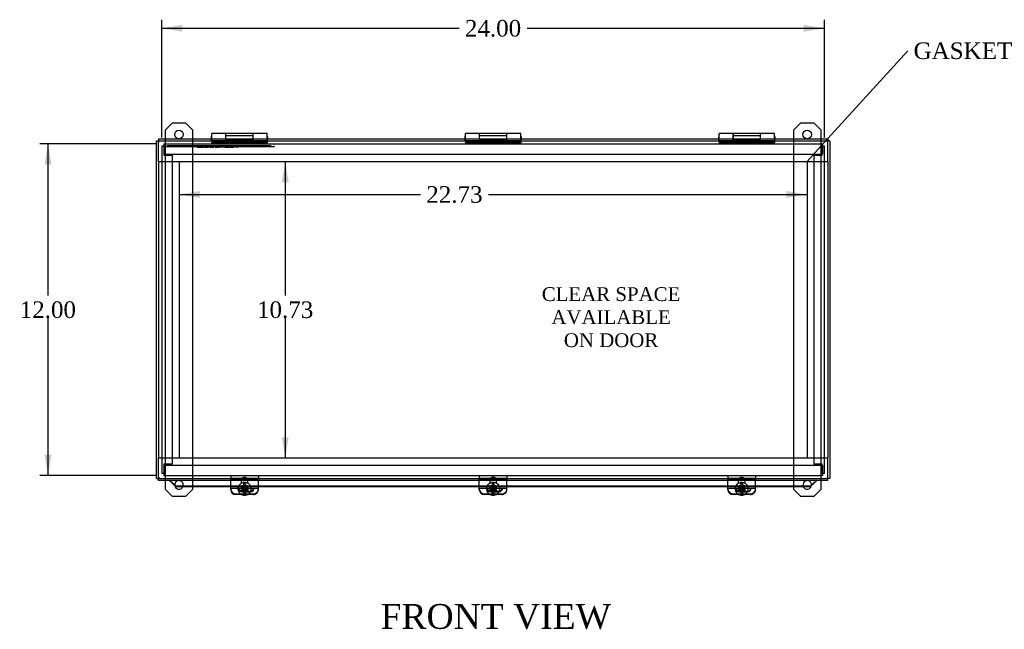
# Model space of a CAD drawing. Header units: inches. Extents: x 1 to 150, y -1 to 99.
# Tile 3 of 8: x 31 to 67, y 35 to 57. Entities that reach past the tile are written whole.
import ezdxf
from ezdxf import colors
from ezdxf.entities.mleader import LeaderData, LeaderLine
from ezdxf.enums import TextEntityAlignment as Align
from ezdxf.lldxf.tags import DXFTag
from ezdxf.math import Vec2, Vec3

# ---------------------------------------------------------------- set-up
doc = ezdxf.new("R2010")
doc.units = ezdxf.units.IN
doc.header["$MEASUREMENT"] = 0
for name, color, linetype in [('COM40176', 7, 'Continuous'), ('COM40615', 7, 'Continuous'), ('COM48966-6', 7, 'Continuous'), ('COM49008-2', 7, 'Continuous'), ('COM52631', 7, 'Continuous'), ('COM71406-4', 7, 'Continuous'), ('Default', 7, 'Continuous'), ('DV1_Default', 7, 'Continuous'), ('GSK11095', 7, 'Continuous'), ('HNG11000', 7, 'Continuous'), ('QLB20246', 7, 'Continuous'), ('SCS19419', 7, 'Continuous')]:
    doc.layers.add(name, color=color, linetype=linetype)
doc.styles.add('SEACAD_Times_New_Roman', font='times.ttf')
tags = doc.linetypes.add('HIDDEN2', pattern=[0.1875, 0.125, -0.0625]).pattern_tags.tags
tags[6:7] = [DXFTag(74, 4), DXFTag(75, 0), DXFTag(340, '0'), DXFTag(46, 0.0), DXFTag(50, 0.0), DXFTag(44, 0.0), DXFTag(45, 0.0)]
tags[4:5] = [DXFTag(74, 4), DXFTag(75, 0), DXFTag(340, '0'), DXFTag(46, 0.0), DXFTag(50, 0.0), DXFTag(44, 0.0), DXFTag(45, 0.0)]
doc.dimstyles.new('HAMMOND_(STH_-_120x80)', dxfattribs={"dimtxt": 0.6, "dimasz": 0.75, "dimexe": 0.3, "dimexo": 0.3, "dimgap": 0.15, "dimtad": 0, "dimtih": 1, "dimtoh": 1, "dimzin": 0, "dimdsep": 46, "dimtxsty": 'SEACAD_Times_New_Roman', "dimblk1": '_SE_FILLED', "dimblk2": '_SE_FILLED', "dimsah": 1, "dimcen": 0.3, "dimadec": 0, "dimazin": 0, "dimtfac": 0.8, "dimtofl": 0, "dimtmove": 0, "dimatfit": 3, "dimfxl": 1, "dimtolj": 1, "dimtzin": 0, "dimarcsym": 0})

# ---------------------------------------------------------------- blocks, each defined once
blk = doc.blocks.new('_SE_FILLED')
at = {"color": 0}
blk.add_line((0, 0), (-1, 0), dxfattribs=at)
blk.add_solid([(0, 0), (-1, -0.1665), (-1, 0.1665), (0, 0)], dxfattribs=at)
blk = doc.blocks.new('SE')
at = {"layer": 'COM40176', "color": 7, "linetype": 'HIDDEN2'}
for p, q in [((39.075, 40.314), (39.075, 40.323)), ((40.075, 40.323), (39.075, 40.323)), ((39.075, 40.314), (39.075, 40.303)), ((39.075, 40.26), (39.075, 40.303)), ((40.075, 40.303), (39.075, 40.303)), ((40.075, 40.314), (40.075, 40.323)), ((40.075, 40.314), (40.075, 40.303)), ((40.075, 40.26), (40.075, 40.303)), ((48.075, 40.314), (48.075, 40.323)), ((49.075, 40.323), (48.075, 40.323)), ((48.075, 40.314), (48.075, 40.303)), ((48.075, 40.26), (48.075, 40.303)), ((49.075, 40.303), (48.075, 40.303)), ((49.075, 40.314), (49.075, 40.323)), ((49.075, 40.314), (49.075, 40.303)), ((49.075, 40.26), (49.075, 40.303)), ((57.075, 40.314), (57.075, 40.323)), ((58.075, 40.323), (57.075, 40.323)), ((57.075, 40.314), (57.075, 40.303)), ((57.075, 40.26), (57.075, 40.303)), ((58.075, 40.303), (57.075, 40.303)), ((58.075, 40.314), (58.075, 40.323)), ((58.075, 40.314), (58.075, 40.303)), ((58.075, 40.26), (58.075, 40.303)), ((39.682, 39.76), (39.467, 39.76)), ((39.498, 39.884), (39.779, 39.884)), ((39.498, 39.86), (39.779, 39.86)), ((48.682, 39.76), (48.467, 39.76)), ((48.498, 39.884), (48.779, 39.884)), ((48.498, 39.86), (48.779, 39.86)), ((57.682, 39.76), (57.467, 39.76)), ((57.498, 39.884), (57.779, 39.884)), ((57.498, 39.86), (57.779, 39.86))]:
    blk.add_line(p, q, dxfattribs=at)
at = {"layer": 'COM40176', "color": 7, "linetype": 'Continuous'}
for p, q in [((39.075, 40.078), (39.075, 40.26)), ((39.075, 39.984), (39.075, 40.078)), ((39.075, 39.931), (39.075, 39.984)), ((39.075, 39.984), (40.075, 39.984)), ((40.075, 40.078), (40.075, 40.26)), ((40.075, 39.984), (40.075, 40.078)), ((40.075, 39.931), (40.075, 39.984)), ((48.075, 40.078), (48.075, 40.26)), ((48.075, 39.984), (48.075, 40.078)), ((48.075, 39.931), (48.075, 39.984)), ((48.075, 39.984), (49.075, 39.984)), ((49.075, 40.078), (49.075, 40.26)), ((49.075, 39.984), (49.075, 40.078)), ((49.075, 39.931), (49.075, 39.984)), ((57.075, 40.078), (57.075, 40.26)), ((57.075, 39.984), (57.075, 40.078)), ((57.075, 39.931), (57.075, 39.984)), ((57.075, 39.984), (58.075, 39.984)), ((58.075, 40.078), (58.075, 40.26)), ((58.075, 39.984), (58.075, 40.078)), ((58.075, 39.931), (58.075, 39.984)), ((39.467, 39.76), (39.263, 39.76)), ((39.887, 39.76), (39.682, 39.76)), ((48.467, 39.76), (48.263, 39.76)), ((48.887, 39.76), (48.682, 39.76)), ((57.467, 39.76), (57.263, 39.76)), ((57.887, 39.76), (57.682, 39.76))]:
    blk.add_line(p, q, dxfattribs=at)
at = {"layer": 'COM40176', "color": 7, "linetype": 'HIDDEN2'}
for centre, major_axis, start_param, end_param in [((39.498, 39.987), (0.141, 0), 3.162026, 4.712389), ((39.498, 40.011), (0.141, 0), 3.352769, 4.712389), ((48.498, 39.987), (0.141, 0), 3.162026, 4.712389), ((48.498, 40.011), (0.14, 0), 3.352769, 4.712389), ((57.498, 39.987), (0.141, 0), 3.162026, 4.712389), ((57.498, 40.011), (0.141, 0), 3.352769, 4.712389), ((39.779, 40.011), (-0.14, 0), 1.570796, 1.731406), ((39.779, 39.987), (-0.141, 0), 1.570796, 1.642748), ((48.779, 40.011), (-0.14, 0), 1.570796, 1.731406), ((48.779, 39.987), (-0.141, 0), 1.570796, 1.642748), ((57.779, 40.011), (-0.141, 0), 1.570796, 1.731406), ((57.779, 39.987), (-0.141, 0), 1.570796, 1.642748)]:
    blk.add_ellipse(centre, major_axis=major_axis, ratio=0.906308, start_param=start_param, end_param=end_param, dxfattribs=at)
at = {"layer": 'COM40176', "color": 7, "linetype": 'Continuous'}
for centre, major_axis, start_param, end_param in [((39.779, 39.987), (-0.141, 0), 1.642748, 3.121159), ((39.779, 40.011), (-0.14, 0), 1.731406, 2.930417), ((48.779, 39.987), (-0.141, 0), 1.642748, 3.121159), ((48.779, 40.011), (-0.14, 0), 1.731406, 2.930417), ((57.779, 39.987), (-0.141, 0), 1.642748, 3.121159), ((57.779, 40.011), (-0.141, 0), 1.731406, 2.930417), ((39.263, 39.931), (-0.188, 0), 0, 1.570796), ((39.887, 39.931), (-0.188, 0), 1.570796, 3.141593), ((48.263, 39.931), (-0.188, 0), 0, 1.570796), ((48.887, 39.931), (-0.188, 0), 1.570796, 3.141593), ((57.263, 39.931), (-0.188, 0), 0, 1.570796), ((57.887, 39.931), (-0.188, 0), 1.570796, 3.141593)]:
    blk.add_ellipse(centre, major_axis=major_axis, ratio=0.906308, start_param=start_param, end_param=end_param, dxfattribs=at)
at = {"layer": 'COM40615', "color": 7, "linetype": 'Continuous'}
for p, q in [((36.95, 53.198), (36.7, 52.948)), ((37.45, 53.198), (36.95, 53.198)), ((37.7, 52.948), (37.45, 53.198)), ((59.7, 53.198), (59.45, 52.948)), ((60.2, 53.198), (59.7, 53.198)), ((60.45, 52.948), (60.2, 53.198)), ((36.7, 52.948), (36.7, 52.635)), ((37.7, 52.635), (37.7, 52.948)), ((59.45, 52.948), (59.45, 52.635)), ((60.45, 52.635), (60.45, 52.948)), ((36.7, 40.26), (36.7, 39.948)), ((36.7, 39.948), (36.95, 39.698)), ((37.45, 39.698), (37.7, 39.948)), ((37.7, 39.948), (37.7, 40.041)), ((59.45, 40.041), (59.45, 39.948)), ((59.45, 39.948), (59.7, 39.698)), ((60.2, 39.698), (60.45, 39.948)), ((60.45, 39.948), (60.45, 40.26)), ((36.95, 39.698), (37.45, 39.698)), ((59.7, 39.698), (60.2, 39.698))]:
    blk.add_line(p, q, dxfattribs=at)
at = {"layer": 'COM40615', "color": 7, "linetype": 'HIDDEN2'}
for p, q in [((36.7, 52.635), (36.7, 40.26)), ((37.7, 40.041), (37.7, 52.635)), ((59.45, 52.635), (59.45, 40.041)), ((60.45, 40.26), (60.45, 52.635))]:
    blk.add_line(p, q, dxfattribs=at)
at = {"layer": 'COM40615', "color": 7, "linetype": 'Continuous'}
for centre in [(37.2, 52.792), (59.95, 52.792)]:
    blk.add_circle(centre, 0.156, dxfattribs=at)
at = {"layer": 'COM40615', "color": 7, "linetype": 'HIDDEN2'}
for centre, start, end in [((37.2, 40.104), 0, 187.0899), ((37.2, 40.104), 336.4149, 0), ((59.95, 40.104), 0, 203.5851), ((59.95, 40.104), 352.9101, 0)]:
    blk.add_arc(centre, 0.156, start, end, dxfattribs=at)
at = {"layer": 'COM40615', "color": 7, "linetype": 'Continuous'}
for centre, start, end in [((37.2, 40.104), 187.0899, 336.4149), ((59.95, 40.104), 203.5851, 352.9101)]:
    blk.add_arc(centre, 0.156, start, end, dxfattribs=at)
at = {"layer": 'COM48966-6', "color": 7, "linetype": 'HIDDEN2'}
for p, q in [((36.647, 52.448), (36.647, 52.34)), ((36.647, 52.448), (60.503, 52.448)), ((60.503, 52.448), (60.503, 52.34)), ((36.647, 52.34), (36.647, 52.073)), ((36.647, 52.073), (60.503, 52.073)), ((60.503, 52.34), (60.503, 52.073)), ((36.647, 40.823), (36.647, 40.556)), ((36.647, 40.823), (60.503, 40.823)), ((60.503, 40.823), (60.503, 40.556)), ((36.647, 40.556), (36.647, 40.448)), ((36.647, 40.448), (60.503, 40.448)), ((60.503, 40.556), (60.503, 40.448))]:
    blk.add_line(p, q, dxfattribs=at)
at = {"layer": 'COM49008-2', "color": 7, "linetype": 'HIDDEN2'}
for p, q in [((36.575, 52.376), (36.575, 40.52)), ((36.575, 52.376), (36.657, 52.376)), ((36.675, 52.376), (36.657, 52.376)), ((36.657, 52.376), (36.657, 52.042)), ((36.675, 52.376), (36.675, 52.042)), ((60.476, 52.376), (60.493, 52.376)), ((60.476, 52.042), (60.476, 52.376)), ((60.493, 52.376), (60.575, 52.376)), ((60.493, 52.042), (60.493, 52.376)), ((60.575, 40.52), (60.575, 52.376)), ((36.657, 52.042), (36.683, 52.042)), ((36.683, 52.042), (36.95, 52.042)), ((36.95, 52.042), (36.95, 40.854)), ((60.2, 40.854), (60.2, 52.042)), ((60.2, 52.042), (60.467, 52.042)), ((60.467, 52.042), (60.493, 52.042)), ((36.657, 40.854), (36.657, 40.52)), ((36.683, 40.854), (36.657, 40.854)), ((36.675, 40.854), (36.675, 40.52)), ((36.95, 40.854), (36.683, 40.854)), ((60.467, 40.854), (60.2, 40.854)), ((60.493, 40.854), (60.467, 40.854)), ((60.476, 40.52), (60.476, 40.854)), ((60.493, 40.52), (60.493, 40.854)), ((36.657, 40.52), (36.575, 40.52)), ((36.675, 40.52), (36.657, 40.52)), ((60.476, 40.52), (60.493, 40.52)), ((60.575, 40.52), (60.493, 40.52))]:
    blk.add_line(p, q, dxfattribs=at)
at = {"layer": 'COM52631', "color": 7, "linetype": 'HIDDEN2'}
for p, q in [((39.075, 40.448), (39.075, 40.353)), ((39.075, 40.353), (40.075, 40.353)), ((39.075, 40.353), (39.075, 40.325)), ((39.075, 40.325), (39.075, 40.323)), ((40.075, 40.448), (40.075, 40.353)), ((40.075, 40.325), (40.075, 40.353)), ((40.075, 40.323), (40.075, 40.325)), ((48.075, 40.448), (48.075, 40.353)), ((48.075, 40.353), (49.075, 40.353)), ((48.075, 40.353), (48.075, 40.325)), ((48.075, 40.325), (48.075, 40.323)), ((49.075, 40.448), (49.075, 40.353)), ((49.075, 40.325), (49.075, 40.353)), ((49.075, 40.323), (49.075, 40.325)), ((57.075, 40.448), (57.075, 40.353)), ((57.075, 40.353), (58.075, 40.353)), ((57.075, 40.353), (57.075, 40.325)), ((57.075, 40.325), (57.075, 40.323)), ((58.075, 40.448), (58.075, 40.353)), ((58.075, 40.325), (58.075, 40.353)), ((58.075, 40.323), (58.075, 40.325)), ((39.263, 39.784), (39.887, 39.784)), ((48.263, 39.784), (48.887, 39.784)), ((57.263, 39.784), (57.887, 39.784))]:
    blk.add_line(p, q, dxfattribs=at)
for centre, major_axis, start_param, end_param in [((39.263, 39.955), (-0.188, 0), 0, 1.570796), ((39.575, 40.051), (-0.106, 0), 0.209507, 2.932086), ((39.887, 39.955), (-0.188, 0), 1.570796, 3.141593), ((48.263, 39.955), (-0.188, 0), 0, 1.570796), ((48.575, 40.051), (0.106, 0), 3.3511, 6.073678), ((48.887, 39.955), (-0.188, 0), 1.570796, 3.141593), ((57.263, 39.955), (-0.188, 0), 0, 1.570796), ((57.575, 40.051), (-0.106, 0), 0.209507, 2.932086), ((57.887, 39.955), (-0.188, 0), 1.570796, 3.141593)]:
    blk.add_ellipse(centre, major_axis=major_axis, ratio=0.906308, start_param=start_param, end_param=end_param, dxfattribs=at)
for centre, major_axis in [((39.575, 40.011), (-0.106, 0)), ((48.575, 40.011), (0.106, 0)), ((57.575, 40.011), (-0.106, 0))]:
    blk.add_ellipse(centre, major_axis=major_axis, ratio=0.906308, dxfattribs=at)
at = {"layer": 'COM71406-4', "color": 7, "linetype": 'Continuous'}
for p, q in [((36.388, 52.563), (36.46, 52.563)), ((36.388, 40.332), (36.388, 52.563)), ((36.46, 52.635), (36.46, 52.563)), ((36.46, 52.635), (60.691, 52.635)), ((36.46, 52.563), (36.496, 52.527)), ((36.46, 52.563), (36.496, 52.527)), ((60.691, 52.563), (60.655, 52.527)), ((60.691, 52.563), (60.655, 52.527)), ((60.691, 52.635), (60.691, 52.563)), ((60.763, 52.563), (60.691, 52.563)), ((60.763, 52.563), (60.763, 40.332)), ((36.388, 40.332), (36.46, 40.332)), ((36.46, 40.332), (36.496, 40.368)), ((36.46, 40.332), (36.496, 40.368)), ((36.46, 40.26), (36.46, 40.332)), ((60.691, 40.332), (60.655, 40.368)), ((60.691, 40.332), (60.655, 40.368)), ((60.763, 40.332), (60.691, 40.332)), ((60.691, 40.26), (60.691, 40.332)), ((60.691, 40.26), (36.46, 40.26)), ((36.872, 40.26), (36.872, 40.243)), ((36.872, 40.243), (36.928, 40.216)), ((36.911, 40.224), (36.911, 40.223)), ((37.09, 40.059), (36.928, 40.216)), ((36.928, 40.216), (36.928, 40.198)), ((36.928, 40.198), (37.09, 40.041)), ((39.075, 40.059), (37.09, 40.059)), ((37.09, 40.041), (37.09, 40.059)), ((39.075, 40.041), (37.09, 40.041)), ((48.075, 40.059), (40.075, 40.059)), ((48.075, 40.041), (40.075, 40.041)), ((57.075, 40.059), (49.075, 40.059)), ((57.075, 40.041), (49.075, 40.041)), ((60.061, 40.059), (58.075, 40.059)), ((60.061, 40.041), (58.075, 40.041)), ((60.061, 40.059), (60.222, 40.216)), ((60.061, 40.041), (60.222, 40.198)), ((60.061, 40.041), (60.061, 40.059)), ((60.222, 40.216), (60.279, 40.243)), ((60.222, 40.216), (60.222, 40.198)), ((60.239, 40.223), (60.239, 40.224)), ((60.279, 40.243), (60.279, 40.26))]:
    blk.add_line(p, q, dxfattribs=at)
at = {"layer": 'COM71406-4', "color": 7, "linetype": 'HIDDEN2'}
for p, q in [((40.075, 40.059), (39.075, 40.059)), ((40.075, 40.041), (39.075, 40.041)), ((49.075, 40.059), (48.075, 40.059)), ((49.075, 40.041), (48.075, 40.041)), ((58.075, 40.059), (57.075, 40.059)), ((58.075, 40.041), (57.075, 40.041))]:
    blk.add_line(p, q, dxfattribs=at)
at = {"layer": 'COM71406-4', "color": 7, "linetype": 'Continuous'}
for centre, start, end in [((35.369, 39.171), 33.3863, 34.3105), ((61.782, 39.171), 145.6895, 146.6137)]:
    blk.add_arc(centre, 1.867, start, end, dxfattribs=at)
at = {"layer": 'GSK11095', "color": 7, "linetype": 'HIDDEN2'}
for p, q in [((36.46, 51.813), (36.46, 52.563)), ((36.46, 52.563), (60.69, 52.563)), ((60.69, 52.563), (60.69, 52.563)), ((60.69, 52.563), (60.69, 52.563)), ((60.69, 51.813), (60.69, 52.562)), ((36.46, 51.813), (36.46, 51.813)), ((36.46, 51.813), (60.69, 51.813)), ((36.46, 51.813), (37.21, 51.813)), ((36.46, 51.813), (36.46, 51.813)), ((36.46, 51.813), (36.46, 41.082)), ((37.21, 51.813), (37.21, 51.813)), ((37.21, 51.813), (37.21, 41.082)), ((59.941, 51.813), (60.691, 51.813)), ((59.941, 51.813), (59.941, 51.813)), ((59.941, 51.813), (59.941, 41.082)), ((60.69, 51.813), (60.69, 51.813)), ((60.691, 51.813), (60.691, 51.813)), ((60.691, 51.813), (60.691, 41.082)), ((36.46, 40.332), (36.46, 41.082)), ((36.46, 41.082), (36.46, 41.082)), ((36.46, 41.082), (60.69, 41.082)), ((36.46, 41.082), (37.21, 41.082)), ((36.46, 41.082), (36.46, 41.082)), ((37.21, 41.082), (37.21, 41.082)), ((59.941, 41.082), (60.691, 41.082)), ((59.941, 41.082), (59.941, 41.082)), ((60.69, 41.082), (60.69, 41.082)), ((60.69, 40.333), (60.69, 41.082)), ((60.691, 41.082), (60.691, 41.082)), ((36.46, 40.332), (60.69, 40.332)), ((60.69, 40.332), (60.69, 40.333)), ((60.69, 40.332), (60.69, 40.332))]:
    blk.add_line(p, q, dxfattribs=at)
at = {"layer": 'GSK11095', "color": 7, "linetype": 'Continuous'}
for p, q in [((36.46, 52.563), (36.46, 52.563)), ((36.46, 52.563), (36.46, 52.563)), ((36.46, 52.563), (36.46, 52.563)), ((60.69, 52.562), (60.69, 52.563)), ((36.46, 40.332), (36.46, 40.332)), ((36.46, 40.332), (36.46, 40.332)), ((36.46, 40.332), (36.46, 40.332)), ((60.69, 40.333), (60.69, 40.333))]:
    blk.add_line(p, q, dxfattribs=at)
at = {"layer": 'HNG11000', "color": 7, "linetype": 'Continuous'}
for p, q in [((38.388, 52.635), (38.388, 52.826)), ((38.888, 52.826), (38.388, 52.826)), ((38.888, 52.826), (38.888, 52.635)), ((38.893, 52.635), (38.893, 52.826)), ((39.883, 52.826), (38.893, 52.826)), ((39.883, 52.635), (39.883, 52.826)), ((39.888, 52.635), (39.888, 52.826)), ((40.388, 52.826), (39.888, 52.826)), ((40.388, 52.635), (40.388, 52.826)), ((47.575, 52.635), (47.575, 52.826)), ((48.075, 52.826), (47.575, 52.826)), ((48.075, 52.826), (48.075, 52.635)), ((48.08, 52.635), (48.08, 52.826)), ((49.07, 52.826), (48.08, 52.826)), ((49.07, 52.635), (49.07, 52.826)), ((49.075, 52.635), (49.075, 52.826)), ((49.575, 52.826), (49.075, 52.826)), ((49.575, 52.635), (49.575, 52.826)), ((56.763, 52.635), (56.763, 52.826)), ((57.263, 52.826), (56.763, 52.826)), ((57.263, 52.826), (57.263, 52.635)), ((57.268, 52.635), (57.268, 52.826)), ((58.258, 52.826), (57.268, 52.826)), ((58.258, 52.635), (58.258, 52.826)), ((58.263, 52.635), (58.263, 52.826)), ((58.763, 52.826), (58.263, 52.826)), ((58.763, 52.635), (58.763, 52.826)), ((38.363, 52.697), (38.363, 52.635)), ((38.893, 52.747), (38.888, 52.747)), ((39.888, 52.747), (39.883, 52.747)), ((40.413, 52.635), (40.413, 52.697)), ((47.55, 52.697), (47.55, 52.635)), ((48.08, 52.747), (48.075, 52.747)), ((49.075, 52.747), (49.07, 52.747)), ((49.6, 52.635), (49.6, 52.697)), ((56.738, 52.697), (56.738, 52.635)), ((57.268, 52.747), (57.263, 52.747)), ((58.263, 52.747), (58.258, 52.747)), ((58.788, 52.635), (58.788, 52.697))]:
    blk.add_line(p, q, dxfattribs=at)
at = {"layer": 'HNG11000', "color": 7, "linetype": 'HIDDEN2'}
for p, q in [((38.363, 52.635), (38.363, 52.617)), ((38.388, 52.563), (38.388, 52.635)), ((40.388, 52.563), (38.388, 52.563)), ((38.388, 52.563), (38.388, 52.488)), ((38.888, 52.535), (38.388, 52.535)), ((38.388, 52.448), (38.388, 52.488)), ((40.388, 52.488), (38.388, 52.488)), ((38.888, 52.635), (38.888, 52.535)), ((38.888, 52.567), (39.888, 52.567)), ((38.888, 52.535), (38.888, 52.448)), ((39.888, 52.523), (38.888, 52.523)), ((39.883, 52.747), (38.893, 52.747)), ((38.893, 52.578), (38.893, 52.635)), ((38.893, 52.578), (38.893, 52.563)), ((39.883, 52.578), (38.893, 52.578)), ((39.883, 52.578), (39.883, 52.635)), ((39.883, 52.578), (39.883, 52.563)), ((39.888, 52.535), (39.888, 52.635)), ((40.388, 52.535), (39.888, 52.535)), ((39.888, 52.448), (39.888, 52.535)), ((40.388, 52.563), (40.388, 52.635)), ((40.388, 52.563), (40.388, 52.488)), ((40.388, 52.448), (40.388, 52.488)), ((40.413, 52.617), (40.413, 52.635)), ((47.55, 52.635), (47.55, 52.617)), ((47.575, 52.563), (47.575, 52.635)), ((49.575, 52.563), (47.575, 52.563)), ((47.575, 52.563), (47.575, 52.488)), ((48.075, 52.535), (47.575, 52.535)), ((47.575, 52.448), (47.575, 52.488)), ((49.575, 52.488), (47.575, 52.488)), ((48.075, 52.635), (48.075, 52.535)), ((48.075, 52.567), (49.075, 52.567)), ((48.075, 52.535), (48.075, 52.448)), ((49.075, 52.523), (48.075, 52.523)), ((49.07, 52.747), (48.08, 52.747)), ((48.08, 52.578), (48.08, 52.635)), ((48.08, 52.578), (48.08, 52.563)), ((49.07, 52.578), (48.08, 52.578)), ((49.07, 52.578), (49.07, 52.635)), ((49.07, 52.578), (49.07, 52.563)), ((49.075, 52.535), (49.075, 52.635)), ((49.575, 52.535), (49.075, 52.535)), ((49.075, 52.448), (49.075, 52.535)), ((49.575, 52.563), (49.575, 52.635)), ((49.575, 52.563), (49.575, 52.488)), ((49.575, 52.448), (49.575, 52.488)), ((49.6, 52.617), (49.6, 52.635)), ((56.738, 52.635), (56.738, 52.617)), ((56.763, 52.563), (56.763, 52.635)), ((58.763, 52.563), (56.763, 52.563)), ((56.763, 52.563), (56.763, 52.488)), ((57.263, 52.535), (56.763, 52.535)), ((56.763, 52.448), (56.763, 52.488)), ((58.763, 52.488), (56.763, 52.488)), ((57.263, 52.635), (57.263, 52.535)), ((57.263, 52.567), (58.263, 52.567)), ((57.263, 52.535), (57.263, 52.448)), ((58.263, 52.523), (57.263, 52.523)), ((58.258, 52.747), (57.268, 52.747)), ((57.268, 52.578), (57.268, 52.635)), ((57.268, 52.578), (57.268, 52.563)), ((58.258, 52.578), (57.268, 52.578)), ((58.258, 52.578), (58.258, 52.635)), ((58.258, 52.578), (58.258, 52.563)), ((58.263, 52.535), (58.263, 52.635)), ((58.763, 52.535), (58.263, 52.535)), ((58.263, 52.448), (58.263, 52.535)), ((58.763, 52.563), (58.763, 52.635)), ((58.763, 52.563), (58.763, 52.488)), ((58.763, 52.448), (58.763, 52.488)), ((58.788, 52.617), (58.788, 52.635))]:
    blk.add_line(p, q, dxfattribs=at)
at = {"layer": 'HNG11000', "color": 7, "linetype": 'Continuous'}
for centre, start, end in [((38.413, 52.697), 120, 180), ((40.363, 52.697), 0, 60), ((47.6, 52.697), 120, 180), ((49.55, 52.697), 0, 60), ((56.788, 52.697), 120, 180), ((58.738, 52.697), 0, 60)]:
    blk.add_arc(centre, 0.05, start, end, dxfattribs=at)
at = {"layer": 'HNG11000', "color": 7, "linetype": 'HIDDEN2'}
for centre, start, end in [((38.413, 52.617), 180, 240), ((40.363, 52.617), 300, 0), ((47.6, 52.617), 180, 240), ((49.55, 52.617), 300, 0), ((56.788, 52.617), 180, 240), ((58.738, 52.617), 300, 0)]:
    blk.add_arc(centre, 0.05, start, end, dxfattribs=at)
at = {"layer": 'QLB20246', "color": 7, "linetype": 'HIDDEN2'}
for p, q in [((37.022, 52.346), (36.647, 52.346)), ((37.022, 52.376), (36.759, 52.376)), ((40.272, 52.376), (37.022, 52.376)), ((40.272, 52.346), (37.022, 52.346)), ((37.864, 52.346), (37.864, 52.335)), ((37.864, 52.336), (38.083, 52.336)), ((38.083, 52.335), (38.083, 52.346)), ((38.087, 52.336), (38.087, 52.346)), ((38.123, 52.336), (38.123, 52.346)), ((38.123, 52.336), (38.153, 52.336)), ((38.153, 52.336), (38.153, 52.346)), ((38.153, 52.336), (38.266, 52.336)), ((38.266, 52.336), (38.266, 52.346)), ((38.301, 52.336), (38.301, 52.346)), ((38.301, 52.336), (38.464, 52.336)), ((38.464, 52.335), (38.464, 52.346)), ((38.475, 52.335), (38.475, 52.346)), ((38.501, 52.336), (38.501, 52.346)), ((38.507, 52.336), (38.507, 52.346)), ((38.507, 52.336), (38.653, 52.336)), ((38.653, 52.335), (38.653, 52.346)), ((38.654, 52.336), (38.654, 52.346)), ((38.685, 52.346), (38.685, 52.335)), ((38.835, 52.336), (38.685, 52.336)), ((38.835, 52.335), (38.835, 52.346)), ((38.859, 52.336), (38.859, 52.346)), ((38.865, 52.336), (38.865, 52.346)), ((38.865, 52.336), (39.011, 52.336)), ((39.011, 52.336), (39.011, 52.346)), ((39.011, 52.335), (39.011, 52.346)), ((39.033, 52.336), (39.033, 52.346)), ((39.033, 52.336), (39.137, 52.336)), ((39.137, 52.336), (39.137, 52.346)), ((39.137, 52.336), (39.161, 52.336)), ((39.161, 52.336), (39.161, 52.346)), ((39.161, 52.336), (39.192, 52.336)), ((39.192, 52.336), (39.192, 52.346)), ((39.22, 52.346), (39.22, 52.335)), ((39.368, 52.336), (39.22, 52.336)), ((39.368, 52.336), (39.368, 52.346)), ((39.372, 52.335), (39.372, 52.346)), ((40.536, 52.376), (40.272, 52.376)), ((40.647, 52.346), (40.272, 52.346)), ((40.647, 52.346), (40.647, 52.376))]:
    blk.add_line(p, q, dxfattribs=at)
at = {"layer": 'SCS19419', "color": 7, "linetype": 'Continuous'}
for p, q in [((39.335, 39.976), (39.335, 39.964)), ((39.452, 39.945), (39.452, 39.881)), ((39.46, 39.945), (39.452, 39.945)), ((39.517, 39.945), (39.46, 39.945)), ((39.502, 39.945), (39.502, 39.923)), ((39.552, 39.942), (39.502, 39.942)), ((39.517, 39.945), (39.542, 39.967)), ((39.542, 39.984), (39.542, 39.967)), ((39.552, 39.969), (39.542, 39.969)), ((39.552, 39.984), (39.552, 39.969)), ((39.552, 39.942), (39.552, 39.923)), ((39.602, 39.969), (39.602, 39.984)), ((39.612, 39.969), (39.602, 39.969)), ((39.602, 39.942), (39.602, 39.923)), ((39.652, 39.942), (39.602, 39.942)), ((39.612, 39.967), (39.612, 39.984)), ((39.612, 39.967), (39.637, 39.945)), ((39.69, 39.945), (39.637, 39.945)), ((39.652, 39.923), (39.652, 39.945)), ((39.702, 39.945), (39.69, 39.945)), ((39.702, 39.881), (39.702, 39.945)), ((39.815, 39.964), (39.815, 39.976)), ((48.335, 39.976), (48.335, 39.964)), ((48.452, 39.945), (48.452, 39.881)), ((48.46, 39.945), (48.452, 39.945)), ((48.517, 39.945), (48.46, 39.945)), ((48.502, 39.945), (48.502, 39.923)), ((48.552, 39.942), (48.502, 39.942)), ((48.517, 39.945), (48.542, 39.967)), ((48.542, 39.984), (48.542, 39.967)), ((48.552, 39.969), (48.542, 39.969)), ((48.552, 39.984), (48.552, 39.969)), ((48.552, 39.942), (48.552, 39.923)), ((48.602, 39.969), (48.602, 39.984)), ((48.612, 39.969), (48.602, 39.969)), ((48.602, 39.942), (48.602, 39.923)), ((48.652, 39.942), (48.602, 39.942)), ((48.612, 39.967), (48.612, 39.984)), ((48.612, 39.967), (48.637, 39.945)), ((48.69, 39.945), (48.637, 39.945)), ((48.652, 39.923), (48.652, 39.945)), ((48.702, 39.945), (48.69, 39.945)), ((48.702, 39.881), (48.702, 39.945)), ((48.815, 39.964), (48.815, 39.976)), ((57.335, 39.976), (57.335, 39.964)), ((57.452, 39.945), (57.452, 39.881)), ((57.46, 39.945), (57.452, 39.945)), ((57.517, 39.945), (57.46, 39.945)), ((57.502, 39.945), (57.502, 39.923)), ((57.552, 39.942), (57.502, 39.942)), ((57.517, 39.945), (57.542, 39.967)), ((57.542, 39.984), (57.542, 39.967)), ((57.552, 39.969), (57.542, 39.969)), ((57.552, 39.984), (57.552, 39.969)), ((57.552, 39.942), (57.552, 39.923)), ((57.602, 39.969), (57.602, 39.984)), ((57.612, 39.969), (57.602, 39.969)), ((57.602, 39.942), (57.602, 39.923)), ((57.652, 39.942), (57.602, 39.942)), ((57.612, 39.967), (57.612, 39.984)), ((57.612, 39.967), (57.637, 39.945)), ((57.69, 39.945), (57.637, 39.945)), ((57.652, 39.923), (57.652, 39.945)), ((57.702, 39.945), (57.69, 39.945)), ((57.702, 39.881), (57.702, 39.945)), ((57.815, 39.964), (57.815, 39.976)), ((39.452, 39.913), (39.518, 39.913)), ((39.452, 39.881), (39.46, 39.881)), ((39.46, 39.881), (39.517, 39.881)), ((39.502, 39.923), (39.552, 39.923)), ((39.517, 39.881), (39.517, 39.909)), ((39.542, 39.859), (39.517, 39.881)), ((39.542, 39.886), (39.542, 39.859)), ((39.542, 39.859), (39.542, 39.808)), ((39.542, 39.808), (39.542, 39.737)), ((39.552, 39.923), (39.552, 39.878)), ((39.602, 39.897), (39.552, 39.897)), ((39.552, 39.878), (39.602, 39.878)), ((39.602, 39.923), (39.652, 39.923)), ((39.602, 39.89), (39.602, 39.923)), ((39.602, 39.89), (39.602, 39.89)), ((39.602, 39.878), (39.602, 39.89)), ((39.612, 39.859), (39.612, 39.886)), ((39.637, 39.881), (39.612, 39.859)), ((39.612, 39.809), (39.612, 39.859)), ((39.612, 39.738), (39.612, 39.809)), ((39.635, 39.913), (39.702, 39.913)), ((39.637, 39.909), (39.637, 39.881)), ((39.637, 39.881), (39.69, 39.881)), ((39.69, 39.881), (39.702, 39.881)), ((48.452, 39.913), (48.518, 39.913)), ((48.452, 39.881), (48.46, 39.881)), ((48.46, 39.881), (48.517, 39.881)), ((48.502, 39.923), (48.552, 39.923)), ((48.517, 39.881), (48.517, 39.909)), ((48.542, 39.859), (48.517, 39.881)), ((48.542, 39.886), (48.542, 39.859)), ((48.542, 39.859), (48.542, 39.808)), ((48.542, 39.808), (48.542, 39.737)), ((48.552, 39.923), (48.552, 39.878)), ((48.602, 39.897), (48.552, 39.897)), ((48.552, 39.878), (48.602, 39.878)), ((48.602, 39.923), (48.652, 39.923)), ((48.602, 39.89), (48.602, 39.923)), ((48.602, 39.89), (48.602, 39.89)), ((48.602, 39.878), (48.602, 39.89)), ((48.612, 39.859), (48.612, 39.886)), ((48.637, 39.881), (48.612, 39.859)), ((48.612, 39.809), (48.612, 39.859)), ((48.612, 39.738), (48.612, 39.809)), ((48.635, 39.913), (48.702, 39.913)), ((48.637, 39.909), (48.637, 39.881)), ((48.637, 39.881), (48.69, 39.881)), ((48.69, 39.881), (48.702, 39.881)), ((57.452, 39.913), (57.518, 39.913)), ((57.452, 39.881), (57.46, 39.881)), ((57.46, 39.881), (57.517, 39.881)), ((57.502, 39.923), (57.552, 39.923)), ((57.517, 39.881), (57.517, 39.909)), ((57.542, 39.859), (57.517, 39.881)), ((57.542, 39.886), (57.542, 39.859)), ((57.542, 39.859), (57.542, 39.808)), ((57.542, 39.808), (57.542, 39.737)), ((57.552, 39.923), (57.552, 39.878)), ((57.602, 39.897), (57.552, 39.897)), ((57.552, 39.878), (57.602, 39.878)), ((57.602, 39.923), (57.652, 39.923)), ((57.602, 39.89), (57.602, 39.923)), ((57.602, 39.89), (57.602, 39.89)), ((57.602, 39.878), (57.602, 39.89)), ((57.612, 39.859), (57.612, 39.886)), ((57.637, 39.881), (57.612, 39.859)), ((57.612, 39.809), (57.612, 39.859)), ((57.612, 39.738), (57.612, 39.809)), ((57.635, 39.913), (57.702, 39.913)), ((57.637, 39.909), (57.637, 39.881)), ((57.637, 39.881), (57.69, 39.881)), ((57.69, 39.881), (57.702, 39.881))]:
    blk.add_line(p, q, dxfattribs=at)
at = {"layer": 'SCS19419', "color": 7, "linetype": 'HIDDEN2'}
for p, q in [((39.452, 40.27), (39.452, 40.163)), ((39.542, 40.144), (39.542, 40.017)), ((39.542, 40.017), (39.542, 39.984)), ((39.552, 40.014), (39.552, 39.984)), ((39.602, 40.014), (39.552, 40.014)), ((39.602, 39.999), (39.602, 40.014)), ((39.602, 39.999), (39.602, 39.999)), ((39.602, 39.984), (39.602, 39.999)), ((39.612, 40.017), (39.612, 40.143)), ((39.612, 39.984), (39.612, 40.017)), ((39.698, 40.163), (39.698, 40.27)), ((48.452, 40.27), (48.452, 40.163)), ((48.542, 40.144), (48.542, 40.017)), ((48.542, 40.017), (48.542, 39.984)), ((48.552, 40.014), (48.552, 39.984)), ((48.602, 40.014), (48.552, 40.014)), ((48.602, 39.999), (48.602, 40.014)), ((48.602, 39.999), (48.602, 39.999)), ((48.602, 39.984), (48.602, 39.999)), ((48.612, 40.017), (48.612, 40.143)), ((48.612, 39.984), (48.612, 40.017)), ((48.698, 40.163), (48.698, 40.27)), ((57.452, 40.27), (57.452, 40.163)), ((57.542, 40.144), (57.542, 40.017)), ((57.542, 40.017), (57.542, 39.984)), ((57.552, 40.014), (57.552, 39.984)), ((57.602, 40.014), (57.552, 40.014)), ((57.602, 39.999), (57.602, 40.014)), ((57.602, 39.999), (57.602, 39.999)), ((57.602, 39.984), (57.602, 39.999)), ((57.612, 40.017), (57.612, 40.143)), ((57.612, 39.984), (57.612, 40.017)), ((57.698, 40.163), (57.698, 40.27))]:
    blk.add_line(p, q, dxfattribs=at)
at = {"layer": 'SCS19419', "color": 7, "linetype": 'Continuous'}
for centre, radius, start, end in [((39.565, 39.966), 0.23, 180.4294, 264.0082), ((39.584, 39.966), 0.231, 276.6087, 357.7733), ((48.565, 39.966), 0.23, 180.4294, 264.0082), ((48.584, 39.966), 0.231, 276.6087, 357.7733), ((57.565, 39.966), 0.23, 180.4294, 264.0082), ((57.584, 39.966), 0.231, 276.6087, 357.7733), ((39.555, 39.808), 0.0719, 259.6722, 267.696), ((39.602, 39.854), 0.0236, 88.9715, 90), ((39.598, 39.806), 0.0702, 272.8998, 281.1356), ((48.555, 39.808), 0.0719, 259.6722, 267.696), ((48.602, 39.854), 0.0236, 88.9715, 90), ((48.598, 39.806), 0.0702, 272.8998, 281.1356), ((57.555, 39.808), 0.0719, 259.6722, 267.696), ((57.602, 39.854), 0.0236, 88.9715, 90), ((57.598, 39.806), 0.0702, 272.8998, 281.1356)]:
    blk.add_arc(centre, radius, start, end, dxfattribs=at)
at = {"layer": 'SCS19419', "color": 7, "linetype": 'HIDDEN2'}
for centre, radius, start, end in [((39.573, 39.983), 0.213, 89.3708, 105.8226), ((39.582, 40.001), 0.195, 71.1395, 92.0147), ((39.602, 39.99), 0.0236, 88.9715, 90), ((48.573, 39.983), 0.213, 89.3708, 105.8226), ((48.582, 40.001), 0.195, 71.1395, 92.0147), ((48.602, 39.99), 0.0236, 88.9715, 90), ((57.573, 39.983), 0.213, 89.3708, 105.8226), ((57.582, 40.001), 0.195, 71.1395, 92.0147), ((57.602, 39.99), 0.0236, 88.9715, 90)]:
    blk.add_arc(centre, radius, start, end, dxfattribs=at)
for centre, major_axis, ratio, start_param, end_param in [((39.575, 40.27), (0.123, 0), 0.906308, 0, 3.141593), ((48.575, 40.27), (-0.123, 0), 0.906308, 3.141593, 6.283185), ((57.575, 40.27), (0.123, 0), 0.906308, 0, 3.141593), ((39.575, 39.976), (0.24, 0), 0.906308, 1.828395, 3.104972), ((39.552, 39.995), (-0.01, 0), 0.422618, 4.712389, 6.283185), ((39.575, 39.945), (0.231, 0), 0.906308, 1.456205, 1.672855), ((39.602, 39.995), (-0.01, 0), 0.422618, 3.141593, 4.669937), ((39.575, 39.976), (0.24, 0), 0.906308, 0.036621, 1.269628), ((48.575, 39.976), (0.24, 0), 0.906308, 1.828395, 3.104972), ((48.552, 39.995), (-0.01, 0), 0.422618, 4.712389, 6.283185), ((48.575, 39.945), (0.231, 0), 0.906308, 1.456205, 1.672855), ((48.602, 39.995), (-0.01, 0), 0.422618, 3.141593, 4.669937), ((48.575, 39.976), (0.24, 0), 0.906308, 0.036621, 1.269628), ((57.575, 39.976), (0.24, 0), 0.906308, 1.828395, 3.104972), ((57.552, 39.995), (-0.01, 0), 0.422618, 4.712389, 6.283185), ((57.575, 39.945), (0.231, 0), 0.906308, 1.456205, 1.672855), ((57.602, 39.995), (-0.01, 0), 0.422618, 3.141593, 4.669937), ((57.575, 39.976), (0.24, 0), 0.906308, 0.036621, 1.269628)]:
    blk.add_ellipse(centre, major_axis=major_axis, ratio=ratio, start_param=start_param, end_param=end_param, dxfattribs=at)
at = {"layer": 'SCS19419', "color": 7, "linetype": 'Continuous'}
for centre, major_axis, ratio, start_param, end_param in [((39.575, 39.976), (0.24, 0), 0.906308, 3.104972, 3.141593), ((39.575, 39.976), (0.24, 0), 0.906308, 0, 0.036621), ((39.575, 39.964), (0.24, 0), 0.906308, 6.257834, 6.283185), ((48.575, 39.976), (0.24, 0), 0.906308, 3.104972, 3.141593), ((48.575, 39.976), (0.24, 0), 0.906308, 0, 0.036621), ((48.575, 39.964), (0.24, 0), 0.906308, 6.257834, 6.283185), ((57.575, 39.976), (0.24, 0), 0.906308, 3.104972, 3.141593), ((57.575, 39.976), (0.24, 0), 0.906308, 0, 0.036621), ((57.575, 39.964), (0.24, 0), 0.906308, 6.257834, 6.283185), ((39.552, 39.909), (-0.035, 0), 0.422618, 5.993434, 6.283185), ((39.552, 39.886), (0.01, 0), 0.422618, 1.570796, 3.141593), ((39.575, 39.945), (-0.231, 0), 0.906308, 1.468738, 1.685388), ((39.602, 39.886), (0.01, 0), 0.422618, 0, 1.528344), ((39.602, 39.909), (-0.035, 0), 0.422618, 3.141593, 3.431344), ((48.552, 39.909), (-0.035, 0), 0.422618, 5.993434, 6.283185), ((48.552, 39.886), (0.01, 0), 0.422618, 1.570796, 3.141593), ((48.575, 39.945), (-0.231, 0), 0.906308, 1.468738, 1.685388), ((48.602, 39.886), (0.01, 0), 0.422618, 0, 1.528344), ((48.602, 39.909), (-0.035, 0), 0.422618, 3.141593, 3.431344), ((57.552, 39.909), (-0.035, 0), 0.422618, 5.993434, 6.283185), ((57.552, 39.886), (0.01, 0), 0.422618, 1.570796, 3.141593), ((57.575, 39.945), (-0.231, 0), 0.906308, 1.468738, 1.685388), ((57.602, 39.886), (0.01, 0), 0.422618, 0, 1.528344), ((57.602, 39.909), (-0.035, 0), 0.422618, 3.141593, 3.431344)]:
    blk.add_ellipse(centre, major_axis=major_axis, ratio=ratio, start_param=start_param, end_param=end_param, dxfattribs=at)
at = {"layer": 'SCS19419', "color": 7, "linetype": 'HIDDEN2'}
for points, knots in [([(39.542, 40.144), (39.542, 40.146), (39.543, 40.148), (39.546, 40.152), (39.549, 40.153), (39.552, 40.153)], [0, 0, 0, 0, 0.5, 0.5, 1, 1, 1, 1]), ([(39.552, 39.999), (39.55, 39.999), (39.548, 39.999), (39.545, 39.997), (39.543, 39.996), (39.542, 39.995), (39.542, 39.995), (39.542, 39.995)], [0, 0, 0, 0, 0.125, 0.125, 0.25, 0.25, 0.2526744, 0.2526744, 0.2526744, 0.2526744]), ([(39.602, 40.153), (39.604, 40.153), (39.607, 40.151), (39.611, 40.148), (39.612, 40.145), (39.612, 40.143)], [0, 0, 0, 0, 0.5, 0.5, 1, 1, 1, 1]), ([(39.611, 39.995), (39.61, 39.996), (39.609, 39.997), (39.606, 39.998), (39.604, 39.999), (39.602, 39.999)], [0.7534693, 0.7534693, 0.7534693, 0.7534693, 0.875, 0.875, 1, 1, 1, 1]), ([(48.542, 40.144), (48.542, 40.146), (48.543, 40.148), (48.546, 40.152), (48.549, 40.153), (48.552, 40.153)], [0, 0, 0, 0, 0.5, 0.5, 1, 1, 1, 1]), ([(48.552, 39.999), (48.55, 39.999), (48.548, 39.999), (48.545, 39.997), (48.543, 39.996), (48.542, 39.995), (48.542, 39.995), (48.542, 39.995)], [0, 0, 0, 0, 0.125, 0.125, 0.25, 0.25, 0.2526744, 0.2526744, 0.2526744, 0.2526744]), ([(48.602, 40.153), (48.604, 40.153), (48.607, 40.151), (48.611, 40.148), (48.612, 40.145), (48.612, 40.143)], [0, 0, 0, 0, 0.5, 0.5, 1, 1, 1, 1]), ([(48.611, 39.995), (48.61, 39.996), (48.609, 39.997), (48.606, 39.998), (48.604, 39.999), (48.602, 39.999)], [0.7534693, 0.7534693, 0.7534693, 0.7534693, 0.875, 0.875, 1, 1, 1, 1]), ([(57.542, 40.144), (57.542, 40.146), (57.543, 40.148), (57.546, 40.152), (57.549, 40.153), (57.552, 40.153)], [0, 0, 0, 0, 0.5, 0.5, 1, 1, 1, 1]), ([(57.552, 39.999), (57.55, 39.999), (57.548, 39.999), (57.545, 39.997), (57.543, 39.996), (57.542, 39.995), (57.542, 39.995), (57.542, 39.995)], [0, 0, 0, 0, 0.125, 0.125, 0.25, 0.25, 0.2526744, 0.2526744, 0.2526744, 0.2526744]), ([(57.602, 40.153), (57.604, 40.153), (57.607, 40.151), (57.611, 40.148), (57.612, 40.145), (57.612, 40.143)], [0, 0, 0, 0, 0.5, 0.5, 1, 1, 1, 1]), ([(57.611, 39.995), (57.61, 39.996), (57.609, 39.997), (57.606, 39.998), (57.604, 39.999), (57.602, 39.999)], [0.7534693, 0.7534693, 0.7534693, 0.7534693, 0.875, 0.875, 1, 1, 1, 1])]:
    blk.add_open_spline(points, degree=3, knots=knots, dxfattribs=at)
at = {"layer": 'SCS19419', "color": 7, "linetype": 'Continuous'}
for points, knots in [([(39.518, 39.913), (39.523, 39.908), (39.528, 39.904), (39.536, 39.898), (39.539, 39.896), (39.543, 39.893), (39.545, 39.892), (39.548, 39.891), (39.55, 39.89), (39.552, 39.89)], [0, 0, 0, 0, 0.5, 0.5, 0.75, 0.75, 0.875, 0.875, 1, 1, 1, 1]), ([(39.602, 39.89), (39.604, 39.89), (39.606, 39.891), (39.609, 39.892), (39.61, 39.893), (39.614, 39.896), (39.617, 39.898), (39.625, 39.904), (39.63, 39.908), (39.635, 39.913)], [0, 0, 0, 0, 0.125, 0.125, 0.25, 0.25, 0.5, 0.5, 1, 1, 1, 1]), ([(48.518, 39.913), (48.523, 39.908), (48.528, 39.904), (48.536, 39.898), (48.539, 39.896), (48.543, 39.893), (48.545, 39.892), (48.548, 39.891), (48.55, 39.89), (48.552, 39.89)], [0, 0, 0, 0, 0.5, 0.5, 0.75, 0.75, 0.875, 0.875, 1, 1, 1, 1]), ([(48.602, 39.89), (48.604, 39.89), (48.606, 39.891), (48.609, 39.892), (48.61, 39.893), (48.614, 39.896), (48.617, 39.898), (48.625, 39.904), (48.63, 39.908), (48.635, 39.913)], [0, 0, 0, 0, 0.125, 0.125, 0.25, 0.25, 0.5, 0.5, 1, 1, 1, 1]), ([(57.518, 39.913), (57.523, 39.908), (57.528, 39.904), (57.536, 39.898), (57.539, 39.896), (57.543, 39.893), (57.545, 39.892), (57.548, 39.891), (57.55, 39.89), (57.552, 39.89)], [0, 0, 0, 0, 0.5, 0.5, 0.75, 0.75, 0.875, 0.875, 1, 1, 1, 1]), ([(57.602, 39.89), (57.604, 39.89), (57.606, 39.891), (57.609, 39.892), (57.61, 39.893), (57.614, 39.896), (57.617, 39.898), (57.625, 39.904), (57.63, 39.908), (57.635, 39.913)], [0, 0, 0, 0, 0.125, 0.125, 0.25, 0.25, 0.5, 0.5, 1, 1, 1, 1])]:
    blk.add_open_spline(points, degree=3, knots=knots, dxfattribs=at)
at = {"layer": 'DV1_Default', "insert": (52.846, 47.262), "char_height": 0.5, "width": 5.1577, "attachment_point": 2}
blk.add_mtext('{\\fTimes New Roman|b0||i0||c0|p34;\\C7;\\H0.5;\\W1.;CLEAR SPACE \\P}{\\fTimes New Roman|b0||i0||c0|p34;\\C7;\\H0.5;\\W1.;AVAILABLE\\P}{\\fTimes New Roman|b0||i0||c0|p34;\\C7;\\H0.5;\\W1.;ON DOOR}', dxfattribs=at)
blk = doc.blocks.new('DMBLK415')
at = {"layer": 'Default', "linetype": 'Continuous', "transparency": 16777216}
for points in [[(37.325, 56.761), (36.575, 56.636), (37.325, 56.511)], [(59.825, 56.761), (59.825, 56.511), (60.575, 56.636)]]:
    blk.add_hatch(color=7, dxfattribs=at).paths.add_polyline_path(points)
at = {"layer": 'Default', "color": 7, "linetype": 'Continuous', "transparency": 16777216}
for p, q in [((36.575, 52.676), (36.575, 56.936)), ((60.575, 52.676), (60.575, 56.936)), ((36.575, 56.636), (47.342, 56.636)), ((49.809, 56.636), (60.575, 56.636))]:
    blk.add_line(p, q, dxfattribs=at)
at = {"layer": 'Default', "color": 7, "linetype": 'Continuous', "transparency": 16777216, "style": 'SEACAD_Times_New_Roman'}
blk.add_text('24.00', height=0.6, dxfattribs=at).set_placement((47.552, 56.936), align=Align.TOP_LEFT)
blk = doc.blocks.new('DMBLK416')
at = {"layer": 'Default', "linetype": 'Continuous', "transparency": 16777216}
for points in [[(32.331, 51.698), (32.581, 51.698), (32.456, 52.448)], [(32.331, 41.198), (32.456, 40.448), (32.581, 41.198)]]:
    blk.add_hatch(color=7, dxfattribs=at).paths.add_polyline_path(points)
at = {"layer": 'Default', "color": 7, "linetype": 'Continuous', "transparency": 16777216}
for p, q in [((36.347, 52.448), (32.156, 52.448)), ((32.456, 52.448), (32.456, 46.958)), ((32.456, 46.148), (32.456, 40.448)), ((36.347, 40.448), (32.156, 40.448))]:
    blk.add_line(p, q, dxfattribs=at)
at = {"layer": 'Default', "color": 7, "linetype": 'Continuous', "transparency": 16777216, "style": 'SEACAD_Times_New_Roman'}
blk.add_text('12.00', height=0.6, dxfattribs=at).set_placement((31.432, 46.748), align=Align.TOP_LEFT)
blk = doc.blocks.new('DMBLK417')
at = {"layer": 'Default', "linetype": 'Continuous', "transparency": 16777216}
for points in [[(37.96, 50.495), (37.96, 50.745), (37.21, 50.62)], [(59.191, 50.495), (59.941, 50.62), (59.191, 50.745)]]:
    blk.add_hatch(color=7, dxfattribs=at).paths.add_polyline_path(points)
at = {"layer": 'Default', "color": 7, "linetype": 'Continuous', "transparency": 16777216}
for p, q in [((37.21, 51.513), (37.21, 50.32)), ((59.941, 51.513), (59.941, 50.32)), ((37.21, 50.62), (45.944, 50.62)), ((48.412, 50.62), (59.941, 50.62))]:
    blk.add_line(p, q, dxfattribs=at)
at = {"layer": 'Default', "color": 7, "linetype": 'Continuous', "transparency": 16777216, "style": 'SEACAD_Times_New_Roman'}
blk.add_text('22.73', height=0.6, dxfattribs=at).set_placement((46.154, 50.92), align=Align.TOP_LEFT)
blk = doc.blocks.new('DMBLK418')
at = {"layer": 'Default', "linetype": 'Continuous', "transparency": 16777216}
for points in [[(41.173, 51.063), (41.048, 51.813), (40.923, 51.063)], [(41.173, 41.832), (40.923, 41.832), (41.048, 41.082)]]:
    blk.add_hatch(color=7, dxfattribs=at).paths.add_polyline_path(points)
at = {"layer": 'Default', "color": 7, "linetype": 'Continuous', "transparency": 16777216}
for p, q in [((41.048, 51.813), (41.048, 46.958)), ((41.048, 46.148), (41.048, 41.082))]:
    blk.add_line(p, q, dxfattribs=at)
at = {"layer": 'Default', "color": 7, "linetype": 'Continuous', "transparency": 16777216, "style": 'SEACAD_Times_New_Roman'}
blk.add_text('10.73', height=0.6, dxfattribs=at).set_placement((40.025, 46.748), align=Align.TOP_LEFT)

msp = doc.modelspace()

# ---------------------------------------------------------------- block references
at = {"layer": 'Default'}
msp.add_blockref('SE', (0, 0), dxfattribs=at)

# ---------------------------------------------------------------- texts
at = {"layer": 'Default', "color": 7, "linetype": 'Continuous', "style": 'SEACAD_Times_New_Roman'}
msp.add_text('FRONT VIEW', height=0.9, dxfattribs=at).set_placement((44.502, 35.794), align=Align.TOP_LEFT)

# ---------------------------------------------------------------- dimensions: what is measured, and where the dimension line sits
at = {"layer": 'Default', "color": 7, "linetype": 'Continuous'}
for base, p1, p2, angle, picture, middle in [((36.575, 56.636), (36.575, 52.376), (60.575, 52.376), 0, 'DMBLK415', (48.575, 56.636)), ((32.456, 52.448), (36.647, 52.448), (36.647, 40.448), 270, 'DMBLK416', (32.456, 46.448)), ((41.048, 51.813), (36.46, 51.813), (36.46, 41.082), 270, 'DMBLK418', (41.048, 46.448)), ((37.21, 50.62), (37.21, 51.813), (59.941, 51.813), 0, 'DMBLK417', (47.178, 50.62))]:
    dim = msp.add_linear_dim(base=base, p1=p1, p2=p2, angle=angle, text='\\A1;<>', dimstyle='HAMMOND_(STH_-_120x80)', dxfattribs=at)
    dim.commit()
    dim.dimension.update_dxf_attribs({"geometry": picture, "text_midpoint": middle, "dimtype": 161})

# ---------------------------------------------------------------- leaders
ml = msp.add_multileader_mtext('Standard', dxfattribs=at)
ml.set_content('{\\pxsm0.9;\\fTimes New Roman|b0||i0||c0|p34;\\W1.;GASKET\\P}', color=7)
ml.set_leader_properties()
ml.set_arrow_properties(name='_SE_FILLED')
ml.build(insert=Vec2(0, 0))
ml.multileader.update_dxf_attribs({"dogleg_length": 0, "arrow_head_size": 0.75})
ctx = ml.context
ctx.base_point, ctx.char_height, ctx.arrow_head_size, ctx.landing_gap_size = Vec3(63.71, 55.606), 0.6, 0.75, 0.21
notes = []
notes.append((ctx, [(0, (1, 1, 0), (63.59, 55.816), (1, 0), 0, [(0, [(59.941, 51.813)], 0, [])])]))
ctx.mtext.insert = Vec3(63.8, 56.123)
for ctx, leaders in notes:
    for number, flags, end, landing, length, lines in leaders:
        leader = LeaderData()
        leader.index, (leader.has_last_leader_line, leader.has_dogleg_vector, leader.attachment_direction) = number, flags
        leader.last_leader_point, leader.dogleg_vector, leader.dogleg_length = Vec3(end), Vec3(landing), length
        for number, points, colour, breaks in lines:
            line = LeaderLine()
            line.index, line.vertices, line.color, line.breaks = number, Vec3.list(points), colors.encode_raw_color(colour), breaks
            leader.lines.append(line)
        ctx.leaders.append(leader)

doc.saveas('drawing.dxf')
